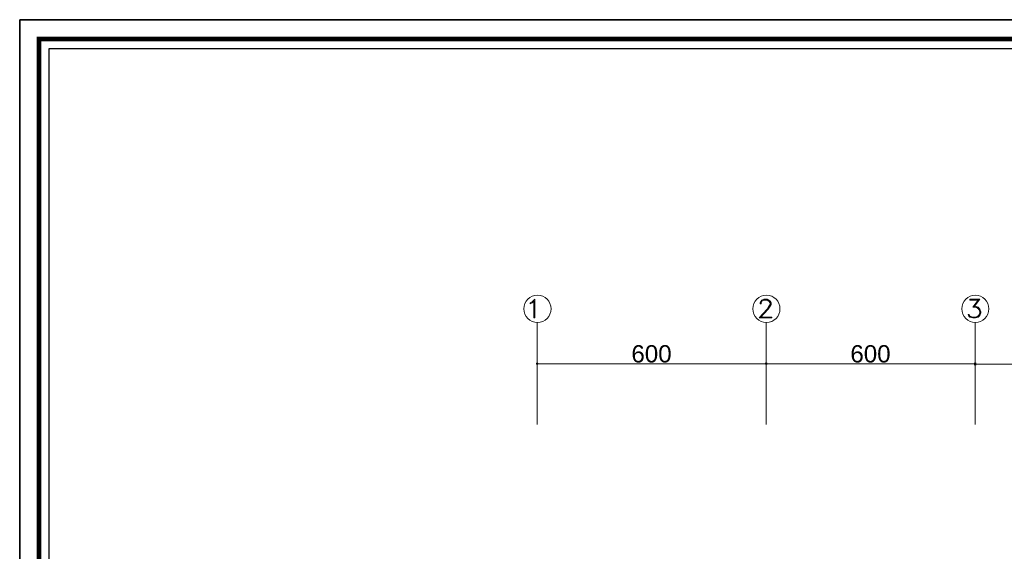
# Model space of a CAD drawing. Header units: metres. Extents: x 6 to 182, y 4 to 63.
# Tile 21 of 28: x 98 to 125, y 48 to 63. Entities that reach past the tile are written whole.
import ezdxf

# ---------------------------------------------------------------- set-up
doc = ezdxf.new("R2010")
doc.units = ezdxf.units.M
doc.header["$MEASUREMENT"] = 0
for name, color, linetype in [('PDF15_dim', 7, 'Continuous'), ('PDF15_KADR', 7, 'Continuous'), ('PDF15_rahpelee', 7, 'Continuous'), ('PDF15_Text', 7, 'Continuous'), ('PDF15_textt', 7, 'Continuous')]:
    doc.layers.add(name, color=color, linetype=linetype)
doc.styles.add('PDF Arial', font='arial.ttf')

msp = doc.modelspace()

# ---------------------------------------------------------------- linework, layer by layer
at = {"layer": 'PDF15_dim', "lineweight": 20}
for points in [[(112.369, 53.51), (112.369, 53.347)], [(118.726, 53.424), (118.687, 53.424), (112.446, 53.424), (112.407, 53.424)], [(118.764, 53.424), (118.764, 53.51), (118.764, 53.347)], [(118.803, 53.424), (118.841, 53.424), (124.524, 53.424), (124.562, 53.424)], [(124.601, 53.347), (124.601, 53.51)], [(124.601, 53.414), (124.601, 53.491)], [(124.639, 53.414), (124.678, 53.414), (130.302, 53.414), (130.341, 53.414)]]:
    msp.add_lwpolyline(points, dxfattribs=at)
at = {"layer": 'PDF15_dim', "transparency": 33554559}
for points in [[(112.34, 53.453), (112.369, 53.424), (112.33, 53.424)], [(112.33, 53.424), (112.34, 53.405), (112.369, 53.424)], [(112.369, 53.462), (112.34, 53.453), (112.369, 53.424)], [(112.34, 53.405), (112.369, 53.424), (112.369, 53.385)], [(112.369, 53.424), (112.388, 53.453), (112.369, 53.462)], [(112.407, 53.424), (112.369, 53.424), (112.388, 53.453)], [(112.369, 53.424), (112.369, 53.385), (112.388, 53.405)], [(112.388, 53.405), (112.407, 53.424), (112.369, 53.424)], [(118.735, 53.453), (118.726, 53.424), (118.764, 53.424)], [(118.735, 53.453), (118.764, 53.424), (118.726, 53.424)], [(118.726, 53.424), (118.764, 53.424), (118.735, 53.405)], [(118.726, 53.424), (118.735, 53.405), (118.764, 53.424)], [(118.764, 53.424), (118.764, 53.462), (118.735, 53.453)], [(118.764, 53.462), (118.735, 53.453), (118.764, 53.424)], [(118.764, 53.424), (118.735, 53.405), (118.764, 53.385)], [(118.735, 53.405), (118.764, 53.424), (118.764, 53.385)], [(118.793, 53.453), (118.764, 53.424), (118.764, 53.462)], [(118.764, 53.424), (118.793, 53.453), (118.764, 53.462)], [(118.803, 53.424), (118.793, 53.453), (118.764, 53.424)], [(118.803, 53.424), (118.764, 53.424), (118.793, 53.453)], [(118.764, 53.385), (118.793, 53.405), (118.764, 53.424)], [(118.793, 53.405), (118.764, 53.424), (118.803, 53.424)], [(118.764, 53.424), (118.764, 53.385), (118.793, 53.405)], [(118.793, 53.405), (118.803, 53.424), (118.764, 53.424)], [(124.572, 53.453), (124.562, 53.424), (124.601, 53.424)], [(124.572, 53.443), (124.601, 53.414), (124.562, 53.414)], [(124.562, 53.424), (124.601, 53.424), (124.572, 53.405)], [(124.562, 53.414), (124.572, 53.385), (124.601, 53.414)], [(124.601, 53.424), (124.601, 53.462), (124.572, 53.453)], [(124.601, 53.453), (124.572, 53.443), (124.601, 53.414)], [(124.601, 53.424), (124.572, 53.405), (124.601, 53.385)], [(124.572, 53.385), (124.601, 53.414), (124.601, 53.376)], [(124.629, 53.453), (124.601, 53.424), (124.601, 53.462)], [(124.639, 53.424), (124.629, 53.453), (124.601, 53.424)], [(124.601, 53.414), (124.629, 53.443), (124.601, 53.453)], [(124.639, 53.414), (124.601, 53.414), (124.629, 53.443)], [(124.601, 53.385), (124.629, 53.405), (124.601, 53.424)], [(124.629, 53.405), (124.601, 53.424), (124.639, 53.424)], [(124.601, 53.414), (124.601, 53.376), (124.629, 53.385)], [(124.629, 53.385), (124.639, 53.414), (124.601, 53.414)]]:
    msp.add_solid(points, dxfattribs=at)
at = {"layer": 'PDF15_KADR', "lineweight": 25}
for points in [[(97.912, 3.582), (182.003, 3.582), (182.003, 63.045), (97.912, 63.045)], [(97.912, 63.045), (182.003, 63.045), (182.003, 3.582), (97.912, 3.582)], [(98.731, 4.401), (181.059, 4.401), (181.059, 62.227), (98.731, 62.227)]]:
    msp.add_lwpolyline(points, close=True, dxfattribs=at)
at = {"layer": 'PDF15_KADR', "lineweight": 0, "const_width": 0.135}
msp.add_lwpolyline([(98.452, 62.506), (98.452, 4.122), (181.328, 4.122), (181.328, 62.506)], close=True, dxfattribs=at)
at = {"layer": 'PDF15_rahpelee', "lineweight": 20}
for points in [[(112.369, 54.57), (112.369, 51.729)], [(118.764, 54.57), (118.764, 51.729)], [(124.601, 54.57), (124.601, 51.729)]]:
    msp.add_lwpolyline(points, dxfattribs=at)
for centre in [(112.374, 54.96), (118.769, 54.96), (124.605, 54.96)]:
    msp.add_circle(centre, 0.38, dxfattribs=at)
at = {"layer": 'PDF15_textt', "lineweight": 20}
msp.add_lwpolyline([(112.302, 54.705), (112.273, 54.705), (112.273, 55.177), (112.224, 55.129), (112.167, 55.1), (112.167, 55.129), (112.224, 55.157), (112.302, 55.234)], close=True, dxfattribs=at)
for points in [[(118.591, 54.724), (118.918, 54.724), (118.918, 54.705), (118.571, 54.705), (118.793, 54.955), (118.841, 55.032), (118.87, 55.08), (118.87, 55.129), (118.841, 55.177), (118.793, 55.206), (118.697, 55.206), (118.639, 55.177), (118.62, 55.129), (118.62, 55.1), (118.591, 55.1), (118.591, 55.129), (118.62, 55.177), (118.639, 55.206), (118.697, 55.234), (118.793, 55.234), (118.841, 55.206), (118.87, 55.177), (118.899, 55.129), (118.899, 55.08), (118.87, 55.032), (118.822, 54.955), (118.591, 54.705)], [(124.562, 55.032), (124.61, 55.032), (124.687, 55.003), (124.735, 54.955), (124.755, 54.878), (124.755, 54.849), (124.735, 54.772), (124.687, 54.724), (124.61, 54.705), (124.533, 54.705), (124.456, 54.724), (124.427, 54.753), (124.408, 54.801), (124.427, 54.801), (124.456, 54.753), (124.533, 54.724), (124.61, 54.724), (124.687, 54.753), (124.735, 54.83)], [(124.706, 55.206), (124.456, 55.206), (124.456, 55.234), (124.735, 55.234), (124.562, 55.003)], [(124.706, 55.234), (124.533, 55.003), (124.61, 55.003), (124.687, 54.974), (124.735, 54.907)], [(124.504, 54.724), (124.427, 54.772)], [(124.629, 55.003), (124.706, 54.955), (124.735, 54.878), (124.735, 54.849), (124.706, 54.772), (124.629, 54.724)]]:
    msp.add_lwpolyline(points, dxfattribs=at)

# ---------------------------------------------------------------- texts
at = {"layer": 'PDF15_Text', "char_height": 0.4826, "attachment_point": 7, "style": 'PDF Arial'}
for insert in [(114.998, 53.454), (121.114, 53.454)]:
    msp.add_mtext('600', dxfattribs=dict(at, insert=insert))

doc.saveas('drawing.dxf')
